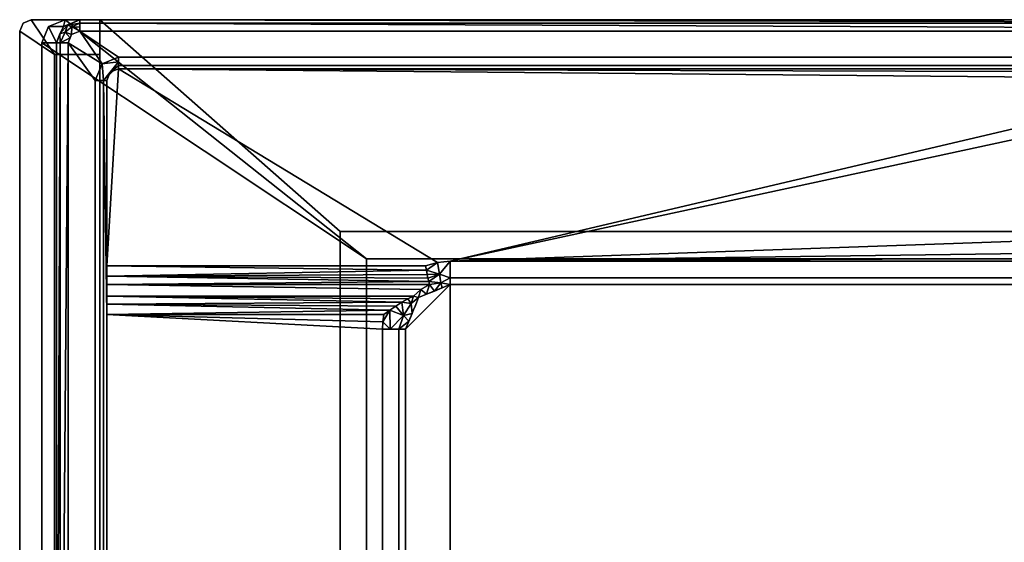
# Model space of a CAD drawing. Header units: millimetres. Extents: x -424 to 424, y -238 to 213.
# Tile 2 of 7: x -424 to 0, y -13 to 213. Entities that reach past the tile are written whole.
import ezdxf

# ---------------------------------------------------------------- set-up
doc = ezdxf.new("R2010")
doc.units = ezdxf.units.MM
doc.layers.add('P-SANR-FIXT', color=6, linetype='Continuous', lineweight=30)

msp = doc.modelspace()

# ---------------------------------------------------------------- meshes
at = {"layer": 'P-SANR-FIXT'}
mesh = msp.add_polyface(dxfattribs=at)
corners = [(-424.5, 207.5, 545), (-423.04, 211.04, 545), (-419.5, 212.5, 545), (-419.5, 212.5, 520), (-423.04, 211.04, 520), (-424.5, 207.5, 520)]
mesh.append_faces([[corners[k] for k in face] for face in [(0, 1, 4, 5)]], dxfattribs={"vtx1": -1})
mesh.append_faces([[corners[k] for k in face] for face in [(2, 3, 4, 1)]], dxfattribs={"vtx2": -1})
mesh = msp.add_polyface(dxfattribs=at)
corners = [(-419.5, 212.5, 545), (-423.04, 211.04, 545), (-424.5, 207.5, 545), (-424.5, -207.5, 545), (-423.04, -211.04, 545), (-419.5, -212.5, 545), (-390, -212.5, 545), (-390, -197.5, 545), (-409.5, -197.5, 545), (-409.5, 197.5, 545), (-390, 197.5, 545), (-390, 212.5, 545)]
mesh.append_faces([[corners[k] for k in face] for face in [(9, 2, 3, 8)]], dxfattribs={"vtx0": -1, "vtx2": -1})
mesh.append_faces([[corners[k] for k in face] for face in [(6, 7, 8, 5)]], dxfattribs={"vtx2": -1})
mesh.append_faces([[corners[k] for k in face] for face in [(0, 1, 2, 9), (3, 4, 5, 8)]], dxfattribs={"vtx2": -1, "vtx3": -1})
mesh.append_faces([[corners[k] for k in face] for face in [(9, 10, 11, 0)]], dxfattribs={"vtx3": -1})
mesh = msp.add_polyface(dxfattribs=at)
corners = [(-424.5, 207.5, 520), (-423.04, 211.04, 520), (-419.5, 212.5, 520), (-390, 212.5, 520), (-390, 197.5, 520), (-409.5, 197.5, 520), (-409.5, -197.5, 520), (-390, -197.5, 520), (-390, -212.5, 520), (-419.5, -212.5, 520), (-423.04, -211.04, 520), (-424.5, -207.5, 520)]
mesh.append_faces([[corners[k] for k in face] for face in [(11, 0, 5, 6)]], dxfattribs={"vtx1": -1, "vtx3": -1})
mesh.append_faces([[corners[k] for k in face] for face in [(3, 4, 5, 2)]], dxfattribs={"vtx2": -1})
mesh.append_faces([[corners[k] for k in face] for face in [(0, 1, 2, 5), (9, 10, 11, 6)]], dxfattribs={"vtx2": -1, "vtx3": -1})
mesh.append_faces([[corners[k] for k in face] for face in [(6, 7, 8, 9)]], dxfattribs={"vtx3": -1})
mesh = msp.add_polyface(dxfattribs=at)
corners = [(-419.5, 212.5, 520), (-419.5, 212.5, 545), (-390, 212.5, 545), (-390, 212.5, 520)]
mesh.append_faces([[corners[k] for k in face] for face in [(1, 2, 3, 0)]])
mesh = msp.add_polyface(dxfattribs=at)
corners = [(-405.06, -237.5, 550), (-412.09, -234.59, 550), (-415, -227.56, 550), (-415, 202.5, 550), (-412.05, 209.57, 550), (-404.94, 212.5, 550), (404.94, 212.5, 550), (412.05, 209.57, 550), (415, 202.5, 550), (415, -227.56, 550), (412.09, -234.59, 550), (405.06, -237.5, 550), (275, -209.51, 550), (291.11, -209.51, 550), (291.11, -167.74, 550), (275, -167.74, 550), (275, 109.36, 550), (-275, 109.36, 550), (-275, -220.64, 550), (275, -220.64, 550)]
mesh.append_faces([[corners[k] for k in face] for face in [(16, 14, 15), (11, 9, 10)]], dxfattribs={"vtx0": -1})
mesh.append_faces([[corners[k] for k in face] for face in [(13, 11, 19, 12)]], dxfattribs={"vtx0": -1, "vtx1": -1})
mesh.append_faces([[corners[k] for k in face] for face in [(19, 11, 0)]], dxfattribs={"vtx0": -1, "vtx2": -1})
mesh.append_faces([[corners[k] for k in face] for face in [(16, 8, 9, 14), (11, 13, 14, 9)]], dxfattribs={"vtx0": -1, "vtx2": -1, "vtx3": -1})
mesh.append_faces([[corners[k] for k in face] for face in [(1, 2, 0)]], dxfattribs={"vtx1": -1})
mesh.append_faces([[corners[k] for k in face] for face in [(18, 19, 0, 2)]], dxfattribs={"vtx1": -1, "vtx2": -1, "vtx3": -1})
mesh.append_faces([[corners[k] for k in face] for face in [(16, 17, 5, 6), (2, 3, 17, 18)]], dxfattribs={"vtx1": -1, "vtx3": -1})
mesh.append_faces([[corners[k] for k in face] for face in [(3, 4, 5, 17), (6, 7, 8, 16)]], dxfattribs={"vtx2": -1, "vtx3": -1})
mesh = msp.add_polyface(dxfattribs=at)
corners = [(-408.61, 202.5, 610.53), (-405.68, 209.57, 610.37), (-398.61, 212.5, 610), (-404.94, 212.5, 550), (-412.05, 209.57, 550), (-415, 202.5, 550)]
mesh.append_faces([[corners[k] for k in face] for face in [(4, 0, 1), (1, 3, 4)]], dxfattribs={"vtx0": -1, "vtx2": -1})
mesh.append_faces([[corners[k] for k in face] for face in [(5, 0, 4)]], dxfattribs={"vtx1": -1})
mesh.append_faces([[corners[k] for k in face] for face in [(1, 2, 3)]], dxfattribs={"vtx2": -1})
mesh = msp.add_polyface(dxfattribs=at)
corners = [(-398.61, 207.5, 615), (-398.61, 211.03, 613.54), (-398.61, 212.5, 610), (-405.68, 209.57, 610.37), (-408.61, 202.5, 610.53), (-406.98, 202.5, 613.72), (-403.64, 202.5, 615), (-402.16, 206.04, 615), (-402.75, 204.62, 615), (-404.93, 207.1, 614.14), (-407.2, 206.38, 612.37), (-403.95, 210.07, 612.63), (-401.99, 209.46, 614.19), (-398.61, 209.27, 614.27), (-407.14, 206.04, 610.45)]
mesh.append_faces([[corners[k] for k in face] for face in [(0, 12, 7), (5, 10, 4), (2, 11, 1), (3, 11, 2)]], dxfattribs={"vtx0": -1, "vtx1": -1})
mesh.append_faces([[corners[k] for k in face] for face in [(5, 8, 9), (11, 9, 12), (5, 9, 10), (10, 9, 11), (1, 11, 12), (3, 10, 11), (12, 9, 7)]], dxfattribs={"vtx0": -1, "vtx1": -1, "vtx2": -1})
mesh.append_faces([[corners[k] for k in face] for face in [(10, 3, 14)]], dxfattribs={"vtx0": -1, "vtx2": -1})
mesh.append_faces([[corners[k] for k in face] for face in [(0, 13, 12), (8, 7, 9), (14, 4, 10), (13, 1, 12)]], dxfattribs={"vtx1": -1, "vtx2": -1})
mesh.append_faces([[corners[k] for k in face] for face in [(5, 6, 8)]], dxfattribs={"vtx2": -1})
mesh = msp.add_polyface(dxfattribs=at)
corners = [(-398.61, 212.5, 610), (398.61, 212.5, 610), (404.94, 212.5, 550), (-404.94, 212.5, 550)]
mesh.append_faces([[corners[k] for k in face] for face in [(1, 2, 3, 0)]])
mesh = msp.add_polyface(dxfattribs=at)
corners = [(398.61, 207.5, 615), (398.61, 211.04, 613.54), (398.61, 212.5, 610), (-398.61, 212.5, 610), (-398.61, 211.04, 613.54), (-398.61, 207.5, 615)]
mesh.append_faces([[corners[k] for k in face] for face in [(4, 0, 1), (1, 3, 4)]], dxfattribs={"vtx0": -1, "vtx2": -1})
mesh.append_faces([[corners[k] for k in face] for face in [(5, 0, 4)]], dxfattribs={"vtx1": -1})
mesh.append_faces([[corners[k] for k in face] for face in [(1, 2, 3)]], dxfattribs={"vtx2": -1})
mesh = msp.add_polyface(dxfattribs=at)
corners = [(-390, 212.5), (390, 212.5), (390, -212.5), (-390, -212.5)]
mesh.append_faces([[corners[k] for k in face] for face in [(2, 3, 0, 1)]])
mesh = msp.add_polyface(dxfattribs=at)
corners = [(-390, 212.5, 550), (-390, 212.5), (-390, -212.5), (-390, -212.5, 550)]
mesh.append_faces([[corners[k] for k in face] for face in [(3, 0, 1, 2)]])
mesh = msp.add_polyface(dxfattribs=at)
corners = [(282.14, 121.16, 550), (282.14, -212.5, 550), (390, -212.5, 550), (390, 212.5, 550), (-390, 212.5, 550), (-390, -212.5, 550), (-286.36, -212.5, 550), (-286.36, 121.16, 550)]
mesh.append_faces([[corners[k] for k in face] for face in [(7, 4, 5, 6)]], dxfattribs={"vtx0": -1})
mesh.append_faces([[corners[k] for k in face] for face in [(0, 3, 4, 7)]], dxfattribs={"vtx0": -1, "vtx2": -1})
mesh.append_faces([[corners[k] for k in face] for face in [(2, 3, 0, 1)]], dxfattribs={"vtx1": -1})
mesh = msp.add_polyface(dxfattribs=at)
corners = [(390, 212.5, 550), (390, 212.5), (-390, 212.5), (-390, 212.5, 550)]
mesh.append_faces([[corners[k] for k in face] for face in [(1, 2, 3, 0)]])
mesh = msp.add_polyface(dxfattribs=at)
corners = [(-390, 197.5, 520), (-390, 212.5, 520), (-390, 212.5, 545), (-390, 197.5, 545)]
mesh.append_faces([[corners[k] for k in face] for face in [(3, 0, 1, 2)]])
mesh = msp.add_polyface(dxfattribs=at)
corners = [(-424.5, 207.5, 545), (-424.5, 207.5, 520), (-424.5, -207.5, 520), (-424.5, -207.5, 545)]
mesh.append_faces([[corners[k] for k in face] for face in [(0, 1, 2, 3)]])
mesh = msp.add_polyface(dxfattribs=at)
corners = [(398.66, -226.14, 615), (402.18, -224.68, 615), (403.64, -221.16, 615), (403.64, 202.5, 615), (402.16, 206.04, 615), (398.61, 207.5, 615), (-398.61, 207.5, 615), (-402.16, 206.04, 615), (-403.64, 202.5, 615), (-403.64, -221.16, 615), (-402.18, -224.68, 615), (-398.66, -226.14, 615), (-381.9, -214.51, 615), (-388.97, -211.58, 615), (-391.9, -204.51, 615), (-391.9, 186.32, 615), (-388.97, 193.39, 615), (-381.9, 196.32, 615), (377.05, 196.32, 615), (384.12, 193.39, 615), (387.05, 186.32, 615), (387.05, -204.51, 615), (384.12, -211.58, 615), (377.05, -214.51, 615)]
mesh.append_faces([[corners[k] for k in face] for face in [(18, 5, 6, 17), (3, 20, 21, 2)]], dxfattribs={"vtx0": -1, "vtx2": -1})
mesh.append_faces([[corners[k] for k in face] for face in [(19, 20, 3), (18, 19, 5), (22, 23, 0), (21, 22, 2), (16, 17, 6), (15, 16, 8), (13, 14, 9), (12, 13, 11)]], dxfattribs={"vtx1": -1, "vtx2": -1})
mesh.append_faces([[corners[k] for k in face] for face in [(11, 0, 23, 12), (14, 15, 8, 9)]], dxfattribs={"vtx1": -1, "vtx3": -1})
mesh.append_faces([[corners[k] for k in face] for face in [(3, 4, 5, 19), (0, 1, 2, 22), (6, 7, 8, 16), (9, 10, 11, 13)]], dxfattribs={"vtx2": -1, "vtx3": -1})
mesh = msp.add_polyface(dxfattribs=at)
corners = [(-408.61, -221.16, 610.53), (-408.61, 202.5, 610.53), (-415, 202.5, 550), (-415, -227.56, 550)]
mesh.append_faces([[corners[k] for k in face] for face in [(0, 1, 2, 3)]])
mesh = msp.add_polyface(dxfattribs=at)
corners = [(-403.64, 202.5, 615), (-406.98, 202.5, 613.72), (-408.61, 202.5, 610.53), (-408.61, -221.16, 610.53), (-406.98, -221.16, 613.72), (-403.64, -221.16, 615)]
mesh.append_faces([[corners[k] for k in face] for face in [(4, 0, 1), (1, 3, 4)]], dxfattribs={"vtx0": -1, "vtx2": -1})
mesh.append_faces([[corners[k] for k in face] for face in [(5, 0, 4)]], dxfattribs={"vtx1": -1})
mesh.append_faces([[corners[k] for k in face] for face in [(1, 2, 3)]], dxfattribs={"vtx2": -1})
mesh = msp.add_polyface(dxfattribs=at)
corners = [(-409.5, 197.5, 520), (-390, 197.5, 520), (-390, 197.5, 545), (-409.5, 197.5, 545)]
mesh.append_faces([[corners[k] for k in face] for face in [(3, 0, 1, 2)]])
mesh = msp.add_polyface(dxfattribs=at)
corners = [(-409.5, -197.5, 520), (-409.5, 197.5, 520), (-409.5, 197.5, 545), (-409.5, -197.5, 545)]
mesh.append_faces([[corners[k] for k in face] for face in [(3, 0, 1, 2)]])
mesh = msp.add_polyface(dxfattribs=at)
corners = [(-381.9, 191.32, 610), (-381.9, 192.78, 613.54), (-381.9, 196.32, 615), (-388.97, 193.39, 615), (-391.9, 186.32, 615), (-388.37, 186.32, 613.54), (-386.9, 186.32, 610), (-385.44, 189.86, 610), (-381.9, 194.34, 614.18)]
mesh.append_faces([[corners[k] for k in face] for face in [(5, 3, 4)]], dxfattribs={"vtx0": -1})
mesh.append_faces([[corners[k] for k in face] for face in [(7, 1, 5), (5, 8, 3)]], dxfattribs={"vtx0": -1, "vtx1": -1, "vtx2": -1})
mesh.append_faces([[corners[k] for k in face] for face in [(6, 7, 5), (2, 3, 8)]], dxfattribs={"vtx1": -1})
mesh.append_faces([[corners[k] for k in face] for face in [(1, 8, 5)]], dxfattribs={"vtx1": -1, "vtx2": -1})
mesh.append_faces([[corners[k] for k in face] for face in [(7, 0, 1)]], dxfattribs={"vtx2": -1})
mesh = msp.add_polyface(dxfattribs=at)
corners = [(-381.9, 196.32, 615), (-381.9, 192.78, 613.54), (-381.9, 191.32, 610), (377.05, 191.32, 610), (377.05, 192.78, 613.54), (377.05, 196.32, 615)]
mesh.append_faces([[corners[k] for k in face] for face in [(3, 4, 1, 2)]], dxfattribs={"vtx1": -1})
mesh.append_faces([[corners[k] for k in face] for face in [(5, 0, 1, 4)]], dxfattribs={"vtx2": -1})
mesh = msp.add_polyface(dxfattribs=at)
corners = [(-386.9, 106.24, 610), (-249.52, 106.24, 610), (-244.3, 107.73, 610), (-238.89, 108.24, 610), (238.89, 108.24, 610), (244.3, 107.73, 610), (249.52, 106.24, 610), (382.05, 106.24, 610), (382.05, 186.32, 610), (380.58, 189.86, 610), (377.05, 191.32, 610), (-381.9, 191.32, 610), (-385.44, 189.86, 610), (-386.9, 186.32, 610), (242.59, 179.9, 610), (242.59, 119.9, 610), (239.66, 112.82, 610), (232.59, 109.9, 610), (102.59, 109.9, 610), (95.52, 112.82, 610), (92.59, 119.9, 610), (92.59, 179.9, 610), (95.52, 186.97, 610), (102.59, 189.9, 610), (232.59, 189.9, 610), (239.66, 186.97, 610)]
mesh.append_faces([[corners[k] for k in face] for face in [(10, 7, 8, 9)]], dxfattribs={"vtx0": -1})
mesh.append_faces([[corners[k] for k in face] for face in [(21, 3, 20), (23, 11, 22)]], dxfattribs={"vtx0": -1, "vtx1": -1})
mesh.append_faces([[corners[k] for k in face] for face in [(18, 3, 4, 17), (3, 19, 20), (10, 14, 15)]], dxfattribs={"vtx0": -1, "vtx2": -1})
mesh.append_faces([[corners[k] for k in face] for face in [(11, 2, 3, 22)]], dxfattribs={"vtx0": -1, "vtx2": -1, "vtx3": -1})
mesh.append_faces([[corners[k] for k in face] for face in [(13, 0, 11, 12)]], dxfattribs={"vtx1": -1})
mesh.append_faces([[corners[k] for k in face] for face in [(1, 2, 11, 0), (18, 19, 3), (21, 22, 3), (25, 14, 10), (24, 25, 10)]], dxfattribs={"vtx1": -1, "vtx2": -1})
mesh.append_faces([[corners[k] for k in face] for face in [(6, 7, 10, 15)]], dxfattribs={"vtx1": -1, "vtx2": -1, "vtx3": -1})
mesh.append_faces([[corners[k] for k in face] for face in [(5, 6, 15, 16), (16, 17, 4, 5), (23, 24, 10, 11)]], dxfattribs={"vtx1": -1, "vtx3": -1})
mesh = msp.add_polyface(dxfattribs=at)
corners = [(-391.9, -204.51, 615), (-388.37, -204.51, 613.54), (-386.9, -204.51, 610), (-386.9, 85.24, 610), (-386.9, 106.24, 610), (-386.9, 186.32, 610), (-388.37, 186.32, 613.54), (-391.9, 186.32, 615)]
mesh.append_faces([[corners[k] for k in face] for face in [(3, 6, 1, 2)]], dxfattribs={"vtx0": -1, "vtx1": -1})
mesh.append_faces([[corners[k] for k in face] for face in [(0, 1, 6, 7)]], dxfattribs={"vtx1": -1})
mesh.append_faces([[corners[k] for k in face] for face in [(4, 5, 6, 3)]], dxfattribs={"vtx2": -1})
mesh = msp.add_polyface(dxfattribs=at)
corners = [(-286.36, -212.5, 315.75), (282.14, -212.5, 315.75), (282.14, 121.16, 315.75), (-286.36, 121.16, 315.75)]
mesh.append_faces([[corners[k] for k in face] for face in [(3, 0, 1, 2)]])
mesh = msp.add_polyface(dxfattribs=at)
corners = [(-286.36, -212.5, 550), (-286.36, -212.5, 315.75), (-286.36, 121.16, 315.75), (-286.36, 121.16, 550)]
mesh.append_faces([[corners[k] for k in face] for face in [(0, 1, 2, 3)]])
mesh = msp.add_polyface(dxfattribs=at)
corners = [(282.14, 121.16, 550), (-286.36, 121.16, 550), (-286.36, 121.16, 315.75), (282.14, 121.16, 315.75)]
mesh.append_faces([[corners[k] for k in face] for face in [(1, 2, 3, 0)]])
mesh = msp.add_polyface(dxfattribs=at)
corners = [(-247.89, 98.24, 606), (-248.16, 99.49, 607.38), (-248.47, 100.97, 608.5), (-248.81, 102.62, 609.32), (-249.17, 104.4, 609.83), (-249.52, 106.24, 610), (-386.9, 106.24, 610), (-386.9, 101.77, 608.94), (-386.9, 98.24, 606)]
mesh.append_faces([[corners[k] for k in face] for face in [(6, 4, 5)]], dxfattribs={"vtx0": -1})
mesh.append_faces([[corners[k] for k in face] for face in [(3, 7, 2)]], dxfattribs={"vtx0": -1, "vtx1": -1})
mesh.append_faces([[corners[k] for k in face] for face in [(7, 1, 2), (1, 7, 8), (4, 6, 7)]], dxfattribs={"vtx0": -1, "vtx2": -1})
mesh.append_faces([[corners[k] for k in face] for face in [(0, 1, 8)]], dxfattribs={"vtx1": -1})
mesh.append_faces([[corners[k] for k in face] for face in [(3, 4, 7)]], dxfattribs={"vtx1": -1, "vtx2": -1})
mesh = msp.add_polyface(dxfattribs=at)
corners = [(-386.9, 106.24, 610), (-386.9, 85.24, 610), (-386.9, 89.71, 608.94), (-386.9, 93.24, 606), (-386.9, 98.24, 606), (-386.9, 101.77, 608.94)]
mesh.append_faces([[corners[k] for k in face] for face in [(5, 2, 3, 4)]], dxfattribs={"vtx0": -1})
mesh.append_faces([[corners[k] for k in face] for face in [(1, 2, 5, 0)]], dxfattribs={"vtx1": -1})
mesh = msp.add_polyface(dxfattribs=at)
corners = [(-275, 109.36, 550), (275, 109.36, 550), (275, 109.36, 365), (-275, 109.36, 365)]
mesh.append_faces([[corners[k] for k in face] for face in [(2, 3, 0, 1)]])
mesh = msp.add_polyface(dxfattribs=at)
corners = [(-275, -220.64, 550), (-275, 109.36, 550), (-275, 109.36, 365), (-275, -220.64, 365)]
mesh.append_faces([[corners[k] for k in face] for face in [(2, 3, 0, 1)]])
mesh = msp.add_polyface(dxfattribs=at)
corners = [(-275, -220.64, 365), (-275, 109.36, 365), (275, 109.36, 365), (275, -220.64, 365)]
mesh.append_faces([[corners[k] for k in face] for face in [(3, 0, 1, 2)]])
mesh = msp.add_polyface(dxfattribs=at)
corners = [(-249.52, 106.24, 610), (-249.17, 104.4, 609.83), (-248.81, 102.62, 609.32), (-248.47, 100.97, 608.5), (-248.16, 99.49, 607.38), (-247.89, 98.24, 606), (-251.52, 96.08, 606), (-254.65, 93.24, 606), (-257.21, 92.01, 607.36), (-259.81, 90.57, 608.46), (-262.4, 88.95, 609.29), (-264.95, 87.17, 609.81), (-267.46, 85.24, 610), (-267.97, 82.13, 610), (-268.14, 78.99, 610), (-261.07, 78.99, 607.07), (-258.14, 78.99, 600), (-252.5, 92.6, 600), (-238.89, 98.24, 600), (-238.89, 101.17, 607.07), (-238.89, 108.24, 610), (-244.3, 107.73, 610), (-245.69, 95.42, 600), (-243.47, 102.64, 608.57), (-255.32, 85.79, 600), (-259.05, 84.82, 605.64), (-264.78, 78.99, 608.61), (-253.91, 89.2, 600), (-255.73, 89.98, 604.06), (-243, 98.94, 604.6), (-249.1, 94.01, 600), (-256.73, 82.39, 600), (-242.29, 96.83, 600)]
mesh.append_faces([[corners[k] for k in face] for face in [(13, 11, 12), (31, 15, 16)]], dxfattribs={"vtx0": -1})
mesh.append_faces([[corners[k] for k in face] for face in [(11, 25, 10), (2, 23, 1), (20, 23, 19), (18, 29, 32), (7, 17, 6), (10, 25, 9)]], dxfattribs={"vtx0": -1, "vtx1": -1})
mesh.append_faces([[corners[k] for k in face] for face in [(23, 29, 19), (23, 4, 29), (1, 23, 21), (26, 25, 11), (26, 11, 13), (24, 28, 25), (7, 28, 17), (15, 31, 25), (9, 25, 28), (5, 22, 29)]], dxfattribs={"vtx0": -1, "vtx1": -1, "vtx2": -1})
mesh.append_faces([[corners[k] for k in face] for face in [(23, 2, 3), (23, 3, 4), (6, 17, 30), (29, 18, 19), (29, 22, 32), (25, 26, 15), (28, 8, 9), (28, 7, 8)]], dxfattribs={"vtx0": -1, "vtx2": -1})
mesh.append_faces([[corners[k] for k in face] for face in [(28, 24, 27, 17)]], dxfattribs={"vtx0": -1, "vtx3": -1})
mesh.append_faces([[corners[k] for k in face] for face in [(0, 1, 21)]], dxfattribs={"vtx1": -1})
mesh.append_faces([[corners[k] for k in face] for face in [(20, 21, 23), (4, 5, 29), (5, 6, 30), (30, 22, 5), (31, 24, 25)]], dxfattribs={"vtx1": -1, "vtx2": -1})
mesh.append_faces([[corners[k] for k in face] for face in [(13, 14, 26)]], dxfattribs={"vtx2": -1})
mesh = msp.add_polyface(dxfattribs=at)
corners = [(238.89, 98.24, 600), (238.89, 101.17, 607.07), (238.89, 108.24, 610), (-238.89, 108.24, 610), (-238.89, 101.17, 607.07), (-238.89, 98.24, 600)]
mesh.append_faces([[corners[k] for k in face] for face in [(2, 3, 4, 1)]], dxfattribs={"vtx2": -1})
mesh.append_faces([[corners[k] for k in face] for face in [(4, 5, 0, 1)]], dxfattribs={"vtx3": -1})
mesh = msp.add_polyface(dxfattribs=at)
corners = [(-254.65, 93.24, 606), (-251.52, 96.08, 606), (-247.89, 98.24, 606), (-386.9, 98.24, 606), (-386.9, 93.24, 606)]
mesh.append_faces([[corners[k] for k in face] for face in [(2, 3, 1)]], dxfattribs={"vtx1": -1})
mesh.append_faces([[corners[k] for k in face] for face in [(3, 4, 0, 1)]], dxfattribs={"vtx3": -1})
mesh = msp.add_polyface(dxfattribs=at)
corners = [(-238.89, 98.24, 600), (-252.5, 92.6, 600), (-258.14, 78.99, 600), (-258.14, 78.99, 485), (-252.5, 92.6, 484.67), (-238.89, 98.24, 483.88), (-254.83, 86.97, 600), (-255.32, 85.79, 484.84), (-256.48, 82.98, 484.9), (-245.69, 95.42, 600), (-245.69, 95.42, 484.28), (-249.1, 94.01, 484.47), (-253.91, 89.2, 484.75), (-256.48, 82.98, 600), (-242.29, 96.83, 600), (-242.29, 96.83, 484.08), (-249.1, 94.01, 600)]
mesh.append_faces([[corners[k] for k in face] for face in [(6, 12, 1), (7, 13, 8), (4, 1, 12)]], dxfattribs={"vtx0": -1, "vtx1": -1})
mesh.append_faces([[corners[k] for k in face] for face in [(7, 6, 13), (6, 7, 12)]], dxfattribs={"vtx0": -1, "vtx2": -1})
mesh.append_faces([[corners[k] for k in face] for face in [(3, 8, 13, 2)]], dxfattribs={"vtx1": -1})
mesh.append_faces([[corners[k] for k in face] for face in [(16, 1, 4, 11), (9, 16, 11, 10), (14, 9, 10, 15)]], dxfattribs={"vtx1": -1, "vtx3": -1})
mesh.append_faces([[corners[k] for k in face] for face in [(15, 5, 0, 14)]], dxfattribs={"vtx3": -1})
mesh = msp.add_polyface(dxfattribs=at)
corners = [(238.89, -107.41, 456.12), (248.51, -103.99, 455.56), (255.56, -95.35, 455.15), (258.14, -83.81, 455), (258.14, 78.99, 455), (252.5, 92.6, 455.33), (238.89, 98.24, 456.12), (-238.89, 98.24, 483.88), (-252.5, 92.6, 484.67), (-258.14, 78.99, 485), (-258.14, -103.09, 485), (-255.56, -114.44, 484.85), (-248.51, -122.55, 484.44), (-238.89, -125.25, 483.88)]
mesh.append_faces([[corners[k] for k in face] for face in [(9, 7, 8)]], dxfattribs={"vtx0": -1})
mesh.append_faces([[corners[k] for k in face] for face in [(3, 0, 2)]], dxfattribs={"vtx0": -1, "vtx1": -1})
mesh.append_faces([[corners[k] for k in face] for face in [(0, 6, 7, 13)]], dxfattribs={"vtx0": -1, "vtx2": -1})
mesh.append_faces([[corners[k] for k in face] for face in [(7, 9, 10, 13)]], dxfattribs={"vtx0": -1, "vtx2": -1, "vtx3": -1})
mesh.append_faces([[corners[k] for k in face] for face in [(10, 11, 13)]], dxfattribs={"vtx1": -1, "vtx2": -1})
mesh.append_faces([[corners[k] for k in face] for face in [(3, 4, 6, 0)]], dxfattribs={"vtx1": -1, "vtx2": -1, "vtx3": -1})
mesh.append_faces([[corners[k] for k in face] for face in [(0, 1, 2), (4, 5, 6), (11, 12, 13)]], dxfattribs={"vtx2": -1})
mesh = msp.add_polyface(dxfattribs=at)
corners = [(238.89, 98.24, 600), (-238.89, 98.24, 600), (-238.89, 98.24, 483.88), (238.89, 98.24, 456.12)]
mesh.append_faces([[corners[k] for k in face] for face in [(2, 3, 0, 1)]])
mesh = msp.add_polyface(dxfattribs=at)
corners = [(-386.9, 93.24, 606), (-386.9, 89.71, 608.94), (-386.9, 85.24, 610), (-267.46, 85.24, 610), (-264.95, 87.17, 609.81), (-262.4, 88.95, 609.29), (-259.81, 90.57, 608.46), (-257.21, 92.01, 607.36), (-254.65, 93.24, 606)]
mesh.append_faces([[corners[k] for k in face] for face in [(0, 6, 7), (6, 0, 1), (1, 5, 6)]], dxfattribs={"vtx0": -1, "vtx2": -1})
mesh.append_faces([[corners[k] for k in face] for face in [(3, 4, 2)]], dxfattribs={"vtx1": -1})
mesh.append_faces([[corners[k] for k in face] for face in [(1, 2, 4), (4, 5, 1)]], dxfattribs={"vtx1": -1, "vtx2": -1})
mesh.append_faces([[corners[k] for k in face] for face in [(7, 8, 0)]], dxfattribs={"vtx2": -1})
mesh = msp.add_polyface(dxfattribs=at)
corners = [(-267.46, 85.24, 610), (-386.9, 85.24, 610), (-386.9, -204.51, 610), (-385.44, -208.05, 610), (-381.9, -209.51, 610), (-249.23, -209.51, 610), (-263.16, -195.93, 610), (-268.14, -176.99, 610), (-268.14, 78.99, 610), (-267.97, 82.13, 610)]
mesh.append_faces([[corners[k] for k in face] for face in [(4, 2, 3), (1, 9, 0)]], dxfattribs={"vtx0": -1})
mesh.append_faces([[corners[k] for k in face] for face in [(1, 8, 9)]], dxfattribs={"vtx0": -1, "vtx2": -1})
mesh.append_faces([[corners[k] for k in face] for face in [(4, 6, 7, 2)]], dxfattribs={"vtx0": -1, "vtx2": -1, "vtx3": -1})
mesh.append_faces([[corners[k] for k in face] for face in [(5, 6, 4)]], dxfattribs={"vtx1": -1})
mesh.append_faces([[corners[k] for k in face] for face in [(7, 8, 1, 2)]], dxfattribs={"vtx1": -1, "vtx3": -1})
mesh = msp.add_polyface(dxfattribs=at)
corners = [(-268.14, -176.99, 610), (-261.07, -176.99, 607.07), (-258.14, -176.99, 600), (-258.14, 78.99, 600), (-261.07, 78.99, 607.07), (-268.14, 78.99, 610)]
mesh.append_faces([[corners[k] for k in face] for face in [(0, 1, 4, 5)]], dxfattribs={"vtx1": -1})
mesh.append_faces([[corners[k] for k in face] for face in [(2, 3, 4, 1)]], dxfattribs={"vtx2": -1})
mesh = msp.add_polyface(dxfattribs=at)
corners = [(-258.14, 78.99, 600), (-258.14, -176.99, 600), (-258.14, -103.09, 485), (-258.14, 78.99, 485)]
mesh.append_faces([[corners[k] for k in face] for face in [(2, 3, 0, 1)]])

doc.saveas('drawing.dxf')
